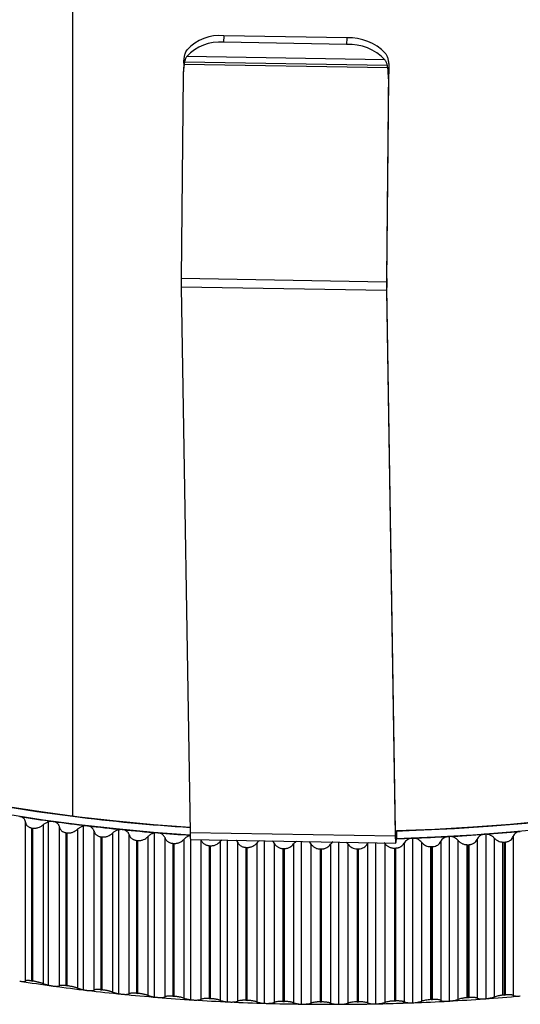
# Paper-space layout '_Dimétrica' of a CAD drawing. Header units: millimetres. Extents: x -40.5 to 42.3, y -20.2 to 56.9.
# Tile 4 of 8: x -15.1 to 9.2, y -20.2 to 27.7. Entities that reach past the tile are written whole.
import ezdxf

# ---------------------------------------------------------------- set-up
doc = ezdxf.new("R2010")
doc.units = ezdxf.units.MM

psp = doc.layouts.new('_Dimétrica')

# ---------------------------------------------------------------- linework, layer by layer
at = {"color": 7, "linetype": 'Continuous', "lineweight": 25}
for p, q in [((-12.551, -11.069), (-12.551, 30.308)), ((-5.189, 26.94), (-5.206, 26.619)), ((0.804, 26.839), (-5.189, 26.94)), ((0.787, 26.518), (-5.206, 26.619)), ((0.787, 26.518), (0.804, 26.839)), ((2.651, 25.769), (-7.002, 25.932)), ((-7.14, 25.658), (-7.165, 25.181)), ((2.787, 25.373), (-7.129, 25.54)), ((2.768, 25.487), (-7.109, 25.653)), ((-7.17, 25.015), (-7.268, 15.129)), ((2.74, 15.111), (2.841, 25.299)), ((2.841, 25.299), (2.817, 24.846)), ((2.817, 24.846), (2.719, 14.961)), ((-7.268, 15.129), (2.719, 14.961)), ((2.74, 15.111), (2.739, 14.922)), ((2.72, 14.534), (-7.267, 14.703)), ((-7.267, 14.703), (-6.836, -11.859)), ((2.72, 14.534), (3.151, -12.028)), ((3.171, -11.8), (2.741, 14.685)), ((-14.848, -19.09), (-14.848, -11.356)), ((-13.991, -11.482), (-13.991, -19.216)), ((-13.74, -11.343), (-13.74, -19.29)), ((-14.553, -11.636), (-14.493, -11.645)), ((-14.553, -11.636), (-14.553, -19.084)), ((-14.493, -19.093), (-14.493, -11.645)), ((-13.196, -19.325), (-13.196, -11.591)), ((-12.88, -11.866), (-12.819, -11.873)), ((-12.88, -11.866), (-12.88, -19.314)), ((-12.819, -19.322), (-12.819, -11.873)), ((-12.321, -11.703), (-12.321, -19.437)), ((-12.05, -11.552), (-12.05, -19.512)), ((-11.51, -19.532), (-11.51, -11.798)), ((-10.619, -11.895), (-10.619, -19.629)), ((-10.33, -11.733), (-10.33, -19.704)), ((-9.795, -19.711), (-9.795, -11.977)), ((-8.583, -11.886), (-8.583, -19.867)), ((-6.836, -11.859), (3.151, -12.028)), ((3.178, -11.949), (3.19, -11.949)), ((3.19, -11.949), (3.215, -11.785)), ((3.215, -11.785), (3.215, -12.162)), ((7.563, -11.942), (7.563, -19.952)), ((-11.175, -12.067), (-11.112, -12.074)), ((-11.175, -12.067), (-11.175, -19.515)), ((-11.112, -19.522), (-11.112, -12.074)), ((-9.441, -12.24), (-9.378, -12.246)), ((-9.441, -12.24), (-9.441, -19.688)), ((-9.378, -19.694), (-9.378, -12.246)), ((-8.89, -12.058), (-8.89, -19.792)), ((-8.055, -19.86), (-8.055, -12.126)), ((-7.684, -12.383), (-7.62, -12.388)), ((-7.684, -12.383), (-7.684, -19.832)), ((-7.62, -19.836), (-7.62, -12.388)), ((-7.14, -12.193), (-7.14, -19.927)), ((-6.815, -12.196), (-6.815, -19.999)), ((-6.81, -12.203), (3.177, -12.372)), ((-6.295, -19.981), (-6.295, -12.247)), ((-5.289, -12.229), (-5.371, -12.298)), ((-5.371, -12.298), (-5.371, -20.032)), ((-5.03, -12.233), (-5.03, -20.102)), ((-4.519, -20.071), (-4.519, -12.337)), ((-3.588, -12.373), (-3.588, -20.107)), ((-3.232, -12.263), (-3.232, -20.173)), ((-2.732, -20.132), (-2.732, -12.398)), ((-1.797, -12.418), (-1.797, -20.152)), ((-1.427, -12.294), (-1.427, -20.214)), ((-0.937, -20.163), (-0.937, -12.429)), ((0, -12.433), (0, -20.167)), ((0.383, -12.324), (0.383, -20.223)), ((0.859, -12.429), (0.765, -12.331)), ((0.859, -20.163), (0.859, -12.429)), ((1.796, -12.418), (1.796, -20.152)), ((2.191, -12.355), (2.191, -20.202)), ((2.654, -12.4), (2.618, -12.362)), ((2.654, -20.134), (2.654, -12.4)), ((3.19, -12.326), (3.215, -12.162)), ((3.215, -12.162), (3.987, -12.136)), ((3.587, -12.373), (3.587, -20.107)), ((3.993, -12.135), (3.993, -20.149)), ((4.442, -20.075), (4.442, -12.341)), ((5.37, -12.298), (5.37, -20.032)), ((5.785, -12.053), (5.785, -20.066)), ((6.218, -19.985), (6.218, -12.251)), ((6.651, -19.902), (6.651, -12.452)), ((6.694, -12.451), (6.758, -12.447)), ((6.694, -12.451), (6.694, -19.899)), ((6.758, -19.895), (6.758, -12.447)), ((7.139, -12.193), (7.139, -19.927)), ((7.979, -19.866), (7.979, -12.132)), ((8.395, -19.778), (8.395, -12.325)), ((8.463, -12.324), (8.526, -12.319)), ((8.463, -12.324), (8.463, -19.772)), ((8.526, -19.767), (8.526, -12.319)), ((8.89, -12.059), (8.89, -19.793)), ((-5.907, -12.497), (-5.842, -12.501)), ((-5.907, -12.497), (-5.907, -19.946)), ((-5.842, -19.949), (-5.842, -12.501)), ((-4.115, -12.581), (-4.05, -12.584)), ((-4.115, -12.581), (-4.115, -20.03)), ((-4.05, -20.032), (-4.05, -12.584)), ((-2.313, -12.635), (-2.248, -12.637)), ((-2.313, -12.635), (-2.313, -20.083)), ((-2.248, -20.085), (-2.248, -12.637)), ((-0.505, -12.659), (-0.44, -12.659)), ((-0.505, -12.659), (-0.505, -20.107)), ((-0.44, -20.107), (-0.44, -12.659)), ((1.304, -12.652), (1.37, -12.651)), ((1.304, -12.652), (1.304, -20.1)), ((1.37, -20.099), (1.37, -12.651)), ((3.11, -12.615), (3.175, -12.613)), ((3.11, -12.615), (3.11, -20.063)), ((3.175, -20.061), (3.175, -12.613)), ((4.89, -19.997), (4.89, -12.548)), ((4.908, -12.548), (4.973, -12.545)), ((4.908, -12.548), (4.908, -19.996)), ((4.973, -19.993), (4.973, -12.545)), ((-14.553, -19.084), (-14.493, -19.093)), ((-12.88, -19.314), (-12.819, -19.322)), ((-11.175, -19.515), (-11.112, -19.522)), ((-9.441, -19.688), (-9.378, -19.694)), ((-7.684, -19.832), (-7.62, -19.836)), ((-5.907, -19.946), (-5.842, -19.949)), ((-4.115, -20.03), (-4.05, -20.032)), ((-2.313, -20.083), (-2.248, -20.085)), ((-0.505, -20.107), (-0.44, -20.107)), ((1.304, -20.1), (1.37, -20.099)), ((3.11, -20.063), (3.175, -20.061)), ((3.543, -20.165), (3.571, -20.1)), ((4.908, -19.996), (4.973, -19.993)), ((6.694, -19.899), (6.758, -19.895)), ((8.463, -19.772), (8.526, -19.767)), ((3.543, -20.165), (3.987, -20.149))]:
    psp.add_line(p, q, dxfattribs=at)
at = {"color": 7, "linetype": 'Continuous', "lineweight": 25, "flags": 128}
for points in [[(-35.5, 0), (-35.474, -0.449), (-35.352, -1.078), (-35.13, -1.704), (-34.808, -2.325), (-34.388, -2.939), (-33.87, -3.545), (-33.256, -4.141), (-32.548, -4.725), (-31.747, -5.295), (-30.857, -5.851), (-29.879, -6.39), (-28.816, -6.911), (-27.672, -7.413), (-26.449, -7.893), (-25.151, -8.351), (-23.782, -8.785), (-22.346, -9.195), (-20.846, -9.578), (-19.287, -9.935), (-17.673, -10.263), (-16.01, -10.562), (-14.301, -10.831), (-12.551, -11.069)], [(-6.84, -11.612), (-8.618, -11.479), (-10.44, -11.31), (-12.233, -11.109), (-13.99, -10.876), (-15.708, -10.612)], [(-6.833, -11.989), (-8.618, -11.856), (-10.44, -11.687), (-12.233, -11.486), (-13.99, -11.253), (-15.708, -10.989)], [(3.171, -11.786), (4.174, -11.751), (6.045, -11.661), (7.898, -11.537), (9.729, -11.38)], [(10.575, -11.296), (8.767, -11.467), (6.934, -11.605), (5.082, -11.711), (3.215, -11.785)], [(3.19, -11.949), (3.187, -11.966), (3.184, -11.972), (3.181, -11.967), (3.178, -11.952), (3.176, -11.927), (3.174, -11.893), (3.172, -11.85), (3.171, -11.8)], [(10.575, -11.673), (8.767, -11.844), (6.934, -11.983), (5.082, -12.089), (3.215, -12.162)], [(3.151, -12.028), (3.154, -12.128), (3.157, -12.214), (3.161, -12.283), (3.166, -12.333), (3.171, -12.363), (3.178, -12.372), (3.184, -12.359), (3.19, -12.326)]]:
    psp.add_lwpolyline(points, dxfattribs=at)
at = {"color": 7, "linetype": 'Continuous', "lineweight": 25}
for centre, radius, start, end in [((-5.396, 24.789), 2.161, 84.4849, 137.3572), ((-5.413, 24.469), 2.161, 84.4849, 137.3572), ((0.888, 24.075), 2.446, 43.866, 92.3739), ((0.905, 24.395), 2.446, 43.866, 92.3739), ((9.32, 14.948), 16.589, 179.3753, 180.8475), ((19.308, 14.78), 16.589, 179.3753, 180.8475), ((17.435, 14.914), 14.696, 179.9715, 180.8951), ((-2.07, 72.133), 84.233, 261.07849, 262.20095), ((-1.433, 76.773), 88.917, 262.20028, 263.28296), ((-0.587, 84.542), 96.357, 262.86755, 266.27942), ((-0.935, 80.999), 93.172, 263.28236, 264.33182), ((-0.562, 84.74), 96.932, 264.33127, 265.35341), ((-0.309, 87.844), 100.046, 265.35269, 266.26121), ((-5.526, -11.935), 1.312, 176.6889, 191.8001), ((0.205, 89.359), 101.565, 273.13209, 274.1229), ((0.414, 86.478), 98.676, 274.12241, 275.13248), ((0.081, 91.61), 103.819, 272.15613, 273.13255), ((-2.07, 64.119), 84.233, 261.07849, 262.20095), ((-1.433, 68.759), 88.917, 262.20028, 263.28296), ((-0.935, 72.985), 93.172, 263.28236, 264.33182), ((-0.562, 76.726), 96.932, 264.33127, 265.35341), ((-0.302, 79.917), 100.133, 265.3529, 266.35314), ((-0.136, 82.503), 102.724, 266.35266, 267.33601), ((-0.046, 84.438), 104.662, 267.33555, 268.30672), ((0.081, 83.596), 103.819, 272.15613, 273.13255), ((0.205, 81.345), 101.565, 273.13209, 274.1229), ((0.414, 78.464), 98.676, 274.12241, 275.13248), ((-0.008, 85.689), 105.913, 268.30629, 269.26979), ((0, 86.234), 106.458, 269.26936, 270.22957), ((0.001, 86.062), 106.287, 270.22915, 271.19039), ((0.017, 85.335), 105.559, 271.19038, 271.91464)]:
    psp.add_arc(centre, radius, start, end, dxfattribs=at)
for points, knots in [([(-7.129, 25.787), (-7.126, 25.812), (-7.12, 25.86), (-7.109, 25.928), (-7.095, 25.992), (-7.074, 26.072), (-7.04, 26.164), (-7.004, 26.223), (-6.986, 26.253)], [0, 0, 0, 0, 0.128677, 0.254653, 0.378093, 0.499174, 0.748242, 1, 1, 1, 1]), ([(-7.002, 25.932), (-7.012, 25.918), (-7.03, 25.89), (-7.054, 25.838), (-7.075, 25.782), (-7.094, 25.72), (-7.104, 25.676), (-7.109, 25.653)], [0, 0, 0, 0, 0.20344, 0.404794, 0.604423, 0.802698, 1, 1, 1, 1]), ([(2.668, 26.09), (2.682, 26.071), (2.709, 26.032), (2.744, 25.964), (2.773, 25.889), (2.797, 25.806), (2.816, 25.716), (2.824, 25.651), (2.828, 25.619)], [0, 0, 0, 0, 0.163543, 0.327728, 0.493017, 0.659867, 0.828719, 1, 1, 1, 1]), ([(-7.143, 25.598), (-7.141, 25.631), (-7.138, 25.696), (-7.132, 25.757), (-7.129, 25.787)], [0, 0, 0, 0, 0.5156768, 1, 1, 1, 1]), ([(-7.109, 25.653), (-7.113, 25.635), (-7.12, 25.598), (-7.126, 25.56), (-7.129, 25.54)], [0, 0, 0, 0, 0.492986, 1, 1, 1, 1]), ([(2.768, 25.487), (2.763, 25.509), (2.753, 25.554), (2.733, 25.616), (2.709, 25.673), (2.682, 25.726), (2.662, 25.755), (2.651, 25.769)], [0, 0, 0, 0, 0.1973016, 0.3955772, 0.595206, 0.7965596, 1, 1, 1, 1]), ([(-14.848, -11.356), (-14.851, -11.338), (-14.857, -11.304), (-14.876, -11.256), (-14.9, -11.214), (-14.943, -11.163), (-15.015, -11.11), (-15.094, -11.091), (-15.133, -11.081)], [0, 0, 0, 0, 0.136966, 0.265945, 0.387159, 0.500876, 0.756571, 1, 1, 1, 1]), ([(-14.848, -11.356), (-14.845, -11.374), (-14.84, -11.408), (-14.822, -11.455), (-14.796, -11.499), (-14.762, -11.538), (-14.721, -11.573), (-14.671, -11.602), (-14.615, -11.624), (-14.573, -11.632), (-14.553, -11.636)], [0, 0, 0, 0, 0.129351, 0.25442, 0.37715, 0.499598, 0.624418, 0.748827, 0.875523, 1, 1, 1, 1]), ([(-14.493, -11.645), (-14.479, -11.646), (-14.45, -11.65), (-14.406, -11.65), (-14.353, -11.646), (-14.292, -11.637), (-14.204, -11.612), (-14.096, -11.564), (-14.027, -11.51), (-13.991, -11.482)], [0, 0, 0, 0, 0.082854, 0.165928, 0.250145, 0.374251, 0.499638, 0.745109, 1, 1, 1, 1]), ([(-13.74, -11.343), (-13.761, -11.351), (-13.805, -11.365), (-13.869, -11.396), (-13.933, -11.435), (-13.971, -11.466), (-13.991, -11.482)], [0, 0, 0, 0, 0.22576, 0.467248, 0.725143, 1, 1, 1, 1]), ([(-13.5, -11.321), (-13.519, -11.319), (-13.557, -11.316), (-13.617, -11.318), (-13.679, -11.327), (-13.72, -11.338), (-13.74, -11.343)], [0, 0, 0, 0, 0.24284, 0.489628, 0.741621, 1, 1, 1, 1]), ([(-13.196, -11.591), (-13.2, -11.573), (-13.208, -11.539), (-13.229, -11.492), (-13.257, -11.45), (-13.304, -11.4), (-13.38, -11.348), (-13.461, -11.33), (-13.5, -11.321)], [0, 0, 0, 0, 0.136966, 0.265945, 0.387159, 0.500876, 0.756571, 1, 1, 1, 1]), ([(-13.196, -11.591), (-13.192, -11.609), (-13.184, -11.643), (-13.163, -11.69), (-13.134, -11.733), (-13.098, -11.772), (-13.054, -11.806), (-13.002, -11.834), (-12.944, -11.855), (-12.901, -11.862), (-12.88, -11.866)], [0, 0, 0, 0, 0.129351, 0.25442, 0.37715, 0.499598, 0.624418, 0.748827, 0.875523, 1, 1, 1, 1]), ([(-12.819, -11.873), (-12.804, -11.875), (-12.775, -11.878), (-12.73, -11.877), (-12.677, -11.873), (-12.616, -11.862), (-12.528, -11.836), (-12.422, -11.787), (-12.355, -11.731), (-12.321, -11.703)], [0, 0, 0, 0, 0.082854, 0.165928, 0.250146, 0.374251, 0.499638, 0.745109, 1, 1, 1, 1]), ([(-12.05, -11.552), (-12.068, -11.558), (-12.106, -11.569), (-12.161, -11.594), (-12.216, -11.624), (-12.271, -11.66), (-12.304, -11.688), (-12.321, -11.703)], [0, 0, 0, 0, 0.178314, 0.367037, 0.566638, 0.777513, 1, 1, 1, 1]), ([(-11.834, -11.534), (-11.851, -11.532), (-11.886, -11.529), (-11.94, -11.531), (-11.995, -11.538), (-12.032, -11.548), (-12.05, -11.552)], [0, 0, 0, 0, 0.2442, 0.491588, 0.743194, 1, 1, 1, 1]), ([(-11.51, -11.798), (-11.515, -11.781), (-11.525, -11.746), (-11.55, -11.699), (-11.58, -11.658), (-11.63, -11.609), (-11.71, -11.558), (-11.793, -11.542), (-11.834, -11.534)], [0, 0, 0, 0, 0.136966, 0.265945, 0.387159, 0.500876, 0.756571, 1, 1, 1, 1]), ([(-11.51, -11.798), (-11.505, -11.816), (-11.495, -11.849), (-11.471, -11.896), (-11.44, -11.939), (-11.4, -11.977), (-11.354, -12.01), (-11.3, -12.037), (-11.24, -12.058), (-11.196, -12.064), (-11.175, -12.067)], [0, 0, 0, 0, 0.129351, 0.25442, 0.37715, 0.499598, 0.624418, 0.748827, 0.875523, 1, 1, 1, 1]), ([(-11.112, -12.074), (-11.098, -12.075), (-11.068, -12.078), (-11.023, -12.077), (-10.969, -12.071), (-10.908, -12.059), (-10.821, -12.031), (-10.717, -11.98), (-10.652, -11.924), (-10.619, -11.895)], [0, 0, 0, 0, 0.082854, 0.165928, 0.250146, 0.374251, 0.499638, 0.745109, 1, 1, 1, 1]), ([(-10.33, -11.733), (-10.349, -11.739), (-10.39, -11.75), (-10.45, -11.776), (-10.509, -11.808), (-10.567, -11.848), (-10.601, -11.879), (-10.619, -11.895)], [0, 0, 0, 0, 0.17739, 0.365542, 0.565046, 0.776393, 1, 1, 1, 1]), ([(-10.137, -11.718), (-10.158, -11.716), (-10.2, -11.714), (-10.265, -11.719), (-10.308, -11.728), (-10.33, -11.733)], [0, 0, 0, 0, 0.327749, 0.660443, 1, 1, 1, 1]), ([(-9.795, -11.977), (-9.801, -11.959), (-9.813, -11.925), (-9.841, -11.879), (-9.874, -11.838), (-9.927, -11.79), (-10.011, -11.74), (-10.096, -11.725), (-10.137, -11.718)], [0, 0, 0, 0, 0.136966, 0.265945, 0.387159, 0.500876, 0.756571, 1, 1, 1, 1]), ([(-9.795, -11.977), (-9.789, -11.994), (-9.777, -12.028), (-9.75, -12.074), (-9.716, -12.116), (-9.674, -12.154), (-9.625, -12.186), (-9.569, -12.212), (-9.507, -12.231), (-9.463, -12.237), (-9.441, -12.24)], [0, 0, 0, 0, 0.129351, 0.25442, 0.37715, 0.499598, 0.624418, 0.748827, 0.875523, 1, 1, 1, 1]), ([(-8.583, -11.886), (-8.604, -11.891), (-8.648, -11.903), (-8.712, -11.929), (-8.776, -11.964), (-8.837, -12.007), (-8.872, -12.041), (-8.89, -12.058)], [0, 0, 0, 0, 0.176603, 0.364236, 0.563627, 0.77538, 1, 1, 1, 1]), ([(-8.055, -12.126), (-8.062, -12.109), (-8.076, -12.075), (-8.107, -12.029), (-8.142, -11.989), (-8.199, -11.942), (-8.286, -11.893), (-8.373, -11.88), (-8.415, -11.873)], [0, 0, 0, 0, 0.136966, 0.265945, 0.387159, 0.500876, 0.756571, 1, 1, 1, 1]), ([(7.507, -11.943), (7.486, -11.945), (7.443, -11.95), (7.382, -11.967), (7.324, -11.991), (7.258, -12.031), (7.187, -12.096), (7.155, -12.159), (7.139, -12.193)], [0, 0, 0, 0, 0.120692, 0.24373, 0.369847, 0.499724, 0.734335, 1, 1, 1, 1]), ([(7.979, -12.132), (7.965, -12.118), (7.938, -12.091), (7.892, -12.055), (7.845, -12.024), (7.777, -11.988), (7.683, -11.953), (7.602, -11.945), (7.563, -11.942)], [0, 0, 0, 0, 0.136191, 0.26502, 0.386654, 0.501291, 0.757692, 1, 1, 1, 1]), ([(9.241, -11.803), (9.22, -11.805), (9.178, -11.811), (9.118, -11.828), (9.062, -11.854), (8.999, -11.895), (8.932, -11.961), (8.904, -12.025), (8.89, -12.059)], [0, 0, 0, 0, 0.120692, 0.24373, 0.369847, 0.499724, 0.734335, 1, 1, 1, 1]), ([(-9.378, -12.246), (-9.363, -12.247), (-9.333, -12.249), (-9.287, -12.247), (-9.234, -12.24), (-9.173, -12.227), (-9.086, -12.198), (-8.984, -12.145), (-8.922, -12.088), (-8.89, -12.058)], [0, 0, 0, 0, 0.082854, 0.165929, 0.250146, 0.374251, 0.499638, 0.745109, 1, 1, 1, 1]), ([(-8.055, -12.126), (-8.048, -12.143), (-8.034, -12.177), (-8.004, -12.223), (-7.967, -12.264), (-7.923, -12.301), (-7.872, -12.333), (-7.814, -12.358), (-7.751, -12.376), (-7.706, -12.381), (-7.684, -12.383)], [0, 0, 0, 0, 0.129351, 0.25442, 0.37715, 0.499598, 0.624418, 0.748826, 0.875523, 1, 1, 1, 1]), ([(-7.62, -12.388), (-7.605, -12.389), (-7.574, -12.39), (-7.528, -12.388), (-7.475, -12.38), (-7.414, -12.366), (-7.329, -12.336), (-7.229, -12.281), (-7.17, -12.223), (-7.14, -12.193)], [0, 0, 0, 0, 0.082854, 0.165929, 0.250146, 0.374252, 0.499638, 0.745109, 1, 1, 1, 1]), ([(-6.815, -12.009), (-6.834, -12.014), (-6.873, -12.023), (-6.93, -12.044), (-6.986, -12.071), (-7.041, -12.105), (-7.094, -12.145), (-7.124, -12.177), (-7.14, -12.193)], [0, 0, 0, 0, 0.145877, 0.29943, 0.461193, 0.631624, 0.811115, 1, 1, 1, 1]), ([(-6.295, -12.247), (-6.287, -12.264), (-6.271, -12.297), (-6.238, -12.342), (-6.199, -12.383), (-6.153, -12.419), (-6.099, -12.45), (-6.039, -12.474), (-5.975, -12.491), (-5.929, -12.495), (-5.907, -12.497)], [0, 0, 0, 0, 0.129351, 0.25442, 0.37715, 0.499598, 0.624418, 0.748826, 0.875523, 1, 1, 1, 1]), ([(-5.842, -12.501), (-5.827, -12.501), (-5.797, -12.502), (-5.75, -12.499), (-5.697, -12.491), (-5.637, -12.476), (-5.553, -12.443), (-5.456, -12.388), (-5.399, -12.328), (-5.371, -12.298)], [0, 0, 0, 0, 0.082855, 0.165929, 0.250146, 0.374252, 0.499638, 0.74511, 1, 1, 1, 1]), ([(-4.519, -12.337), (-4.536, -12.303), (-4.553, -12.268), (-4.585, -12.241), (-4.586, -12.241)], [0, 0, 0, 0, 0.988267, 1, 1, 1, 1]), ([(-4.519, -12.337), (-4.51, -12.354), (-4.492, -12.387), (-4.457, -12.432), (-4.415, -12.472), (-4.366, -12.507), (-4.311, -12.537), (-4.25, -12.56), (-4.184, -12.576), (-4.138, -12.58), (-4.115, -12.581)], [0, 0, 0, 0, 0.1293511, 0.2544196, 0.3771498, 0.4995976, 0.6244182, 0.7488264, 0.8755231, 1, 1, 1, 1]), ([(-4.05, -12.584), (-4.035, -12.584), (-4.004, -12.584), (-3.958, -12.58), (-3.905, -12.571), (-3.845, -12.555), (-3.763, -12.522), (-3.668, -12.464), (-3.615, -12.404), (-3.588, -12.373)], [0, 0, 0, 0, 0.082855, 0.165929, 0.250147, 0.374252, 0.499638, 0.745109, 1, 1, 1, 1]), ([(-3.464, -12.26), (-3.482, -12.272), (-3.531, -12.304), (-3.566, -12.346), (-3.588, -12.373)], [0, 0, 0, 0, 0.3763185, 1, 1, 1, 1]), ([(-2.732, -12.398), (-2.752, -12.365), (-2.781, -12.317), (-2.831, -12.281), (-2.845, -12.27)], [0, 0, 0, 0, 0.69874, 1, 1, 1, 1]), ([(-2.732, -12.398), (-2.722, -12.415), (-2.702, -12.447), (-2.664, -12.492), (-2.62, -12.531), (-2.569, -12.565), (-2.512, -12.594), (-2.449, -12.616), (-2.382, -12.631), (-2.336, -12.634), (-2.313, -12.635)], [0, 0, 0, 0, 0.129351, 0.25442, 0.37715, 0.499598, 0.624418, 0.748826, 0.875523, 1, 1, 1, 1]), ([(-2.248, -12.637), (-2.232, -12.637), (-2.202, -12.636), (-2.155, -12.631), (-2.103, -12.622), (-2.044, -12.605), (-1.963, -12.57), (-1.872, -12.511), (-1.822, -12.449), (-1.797, -12.418)], [0, 0, 0, 0, 0.082855, 0.165929, 0.250147, 0.374252, 0.499638, 0.745109, 1, 1, 1, 1]), ([(-1.66, -12.29), (-1.683, -12.305), (-1.737, -12.342), (-1.775, -12.39), (-1.797, -12.418)], [0, 0, 0, 0, 0.414256, 1, 1, 1, 1]), ([(-0.937, -12.429), (-0.96, -12.396), (-0.992, -12.347), (-1.045, -12.311), (-1.062, -12.3)], [0, 0, 0, 0, 0.682421, 1, 1, 1, 1]), ([(-0.937, -12.429), (-0.926, -12.445), (-0.905, -12.477), (-0.864, -12.521), (-0.818, -12.56), (-0.765, -12.593), (-0.706, -12.621), (-0.642, -12.642), (-0.575, -12.656), (-0.528, -12.658), (-0.505, -12.659)], [0, 0, 0, 0, 0.129351, 0.254419, 0.37715, 0.499597, 0.624418, 0.748826, 0.875523, 1, 1, 1, 1]), ([(-0.44, -12.659), (-0.424, -12.659), (-0.393, -12.658), (-0.348, -12.652), (-0.295, -12.642), (-0.238, -12.624), (-0.159, -12.587), (-0.071, -12.527), (-0.024, -12.465), (0, -12.433)], [0, 0, 0, 0, 0.082855, 0.165929, 0.250147, 0.374252, 0.499638, 0.745109, 1, 1, 1, 1]), ([(0.107, -12.32), (0.095, -12.329), (0.05, -12.361), (0.021, -12.403), (0, -12.433)], [0, 0, 0, 0, 0.278006, 1, 1, 1, 1]), ([(0.859, -12.429), (0.903, -12.494), (0.965, -12.55), (1.118, -12.63), (1.211, -12.653), (1.304, -12.652)], [0, 0, 0, 0, 0.5, 0.5, 1, 1, 1, 1]), ([(1.37, -12.651), (1.463, -12.65), (1.553, -12.625), (1.701, -12.541), (1.758, -12.483), (1.796, -12.418)], [0, 0, 0, 0, 0.5, 0.5, 1, 1, 1, 1]), ([(1.851, -12.349), (1.841, -12.358), (1.818, -12.379), (1.804, -12.404), (1.796, -12.418)], [0, 0, 0, 0, 0.4430462, 1, 1, 1, 1]), ([(2.654, -12.4), (2.667, -12.416), (2.691, -12.447), (2.737, -12.49), (2.788, -12.527), (2.844, -12.559), (2.906, -12.584), (2.972, -12.603), (3.041, -12.615), (3.087, -12.615), (3.11, -12.615)], [0, 0, 0, 0, 0.129351, 0.254419, 0.377149, 0.499597, 0.624418, 0.748826, 0.875523, 1, 1, 1, 1]), ([(3.175, -12.613), (3.191, -12.612), (3.221, -12.611), (3.266, -12.603), (3.317, -12.591), (3.372, -12.571), (3.447, -12.532), (3.528, -12.469), (3.567, -12.405), (3.587, -12.373)], [0, 0, 0, 0, 0.082855, 0.165929, 0.250147, 0.374252, 0.499638, 0.745109, 1, 1, 1, 1]), ([(3.987, -12.136), (3.965, -12.137), (3.922, -12.14), (3.858, -12.155), (3.797, -12.177), (3.725, -12.215), (3.647, -12.278), (3.608, -12.34), (3.587, -12.373)], [0, 0, 0, 0, 0.120692, 0.24373, 0.369847, 0.499724, 0.734335, 1, 1, 1, 1]), ([(4.442, -12.341), (4.393, -12.28), (4.328, -12.227), (4.174, -12.154), (4.084, -12.133), (3.993, -12.135)], [0, 0, 0, 0, 0.5, 0.5, 1, 1, 1, 1]), ([(4.442, -12.341), (4.49, -12.401), (4.555, -12.454), (4.71, -12.528), (4.8, -12.55), (4.89, -12.548)], [0, 0, 0, 0, 0.5, 0.5, 1, 1, 1, 1]), ([(4.973, -12.545), (5.066, -12.541), (5.152, -12.513), (5.289, -12.424), (5.34, -12.364), (5.37, -12.298)], [0, 0, 0, 0, 0.5, 0.5, 1, 1, 1, 1]), ([(5.754, -12.054), (5.664, -12.059), (5.581, -12.087), (5.448, -12.174), (5.399, -12.233), (5.37, -12.298)], [0, 0, 0, 0, 0.5, 0.5, 1, 1, 1, 1]), ([(6.218, -12.251), (6.204, -12.236), (6.177, -12.207), (6.13, -12.168), (6.082, -12.136), (6.011, -12.098), (5.912, -12.062), (5.827, -12.056), (5.785, -12.053)], [0, 0, 0, 0, 0.136577, 0.265506, 0.386977, 0.501219, 0.757304, 1, 1, 1, 1]), ([(6.218, -12.251), (6.231, -12.266), (6.257, -12.294), (6.303, -12.332), (6.352, -12.365), (6.405, -12.394), (6.463, -12.418), (6.524, -12.436), (6.587, -12.449), (6.63, -12.451), (6.651, -12.452)], [0, 0, 0, 0, 0.129054, 0.254349, 0.377513, 0.50026, 0.625288, 0.749457, 0.87577, 1, 1, 1, 1]), ([(6.758, -12.447), (6.773, -12.445), (6.803, -12.443), (6.847, -12.434), (6.896, -12.42), (6.948, -12.398), (7.018, -12.357), (7.091, -12.291), (7.123, -12.226), (7.139, -12.193)], [0, 0, 0, 0, 0.082855, 0.165929, 0.250147, 0.374252, 0.499638, 0.745109, 1, 1, 1, 1]), ([(7.979, -12.132), (7.997, -12.15), (8.031, -12.185), (8.093, -12.23), (8.173, -12.274), (8.275, -12.312), (8.355, -12.321), (8.395, -12.325)], [0, 0, 0, 0, 0.171089, 0.336856, 0.500855, 0.753789, 1, 1, 1, 1]), ([(8.526, -12.319), (8.541, -12.317), (8.571, -12.314), (8.614, -12.304), (8.662, -12.289), (8.712, -12.267), (8.779, -12.224), (8.848, -12.157), (8.875, -12.092), (8.89, -12.059)], [0, 0, 0, 0, 0.082855, 0.165929, 0.250146, 0.374251, 0.499638, 0.745109, 1, 1, 1, 1]), ([(-15.133, -19.095), (-15.113, -19.098), (-15.074, -19.104), (-15.021, -19.11), (-14.972, -19.113), (-14.92, -19.113), (-14.869, -19.108), (-14.855, -19.096), (-14.848, -19.09)], [0, 0, 0, 0, 0.120692, 0.24373, 0.369847, 0.499724, 0.734336, 1, 1, 1, 1]), ([(-14.553, -19.084), (-14.567, -19.082), (-14.594, -19.078), (-14.634, -19.074), (-14.676, -19.07), (-14.72, -19.067), (-14.776, -19.067), (-14.828, -19.073), (-14.841, -19.084), (-14.848, -19.09)], [0, 0, 0, 0, 0.082854, 0.165928, 0.250145, 0.374251, 0.499637, 0.745109, 1, 1, 1, 1]), ([(-13.991, -19.216), (-14.009, -19.21), (-14.043, -19.198), (-14.101, -19.18), (-14.161, -19.163), (-14.225, -19.146), (-14.291, -19.13), (-14.36, -19.116), (-14.428, -19.103), (-14.471, -19.096), (-14.493, -19.093)], [0, 0, 0, 0, 0.129351, 0.254419, 0.377149, 0.499597, 0.624418, 0.748826, 0.875523, 1, 1, 1, 1]), ([(-13.991, -19.216), (-13.971, -19.223), (-13.933, -19.237), (-13.869, -19.256), (-13.805, -19.274), (-13.761, -19.285), (-13.74, -19.29)], [0, 0, 0, 0, 0.274857, 0.532752, 0.77424, 1, 1, 1, 1]), ([(-13.74, -19.29), (-13.72, -19.295), (-13.679, -19.304), (-13.617, -19.316), (-13.557, -19.327), (-13.519, -19.333), (-13.5, -19.335)], [0, 0, 0, 0, 0.258379, 0.510372, 0.75716, 1, 1, 1, 1]), ([(-13.5, -19.335), (-13.48, -19.338), (-13.44, -19.343), (-13.385, -19.348), (-13.334, -19.35), (-13.278, -19.349), (-13.223, -19.343), (-13.205, -19.331), (-13.196, -19.325)], [0, 0, 0, 0, 0.1206916, 0.2437298, 0.3698472, 0.4997243, 0.7343355, 1, 1, 1, 1]), ([(-12.88, -19.314), (-12.894, -19.312), (-12.922, -19.309), (-12.963, -19.305), (-13.007, -19.302), (-13.053, -19.3), (-13.112, -19.301), (-13.169, -19.307), (-13.187, -19.319), (-13.196, -19.325)], [0, 0, 0, 0, 0.082854, 0.165928, 0.250145, 0.374251, 0.499637, 0.745109, 1, 1, 1, 1]), ([(-12.321, -19.437), (-12.337, -19.431), (-12.371, -19.419), (-12.427, -19.402), (-12.486, -19.386), (-12.549, -19.37), (-12.615, -19.356), (-12.684, -19.342), (-12.753, -19.331), (-12.797, -19.325), (-12.819, -19.322)], [0, 0, 0, 0, 0.129351, 0.254419, 0.377149, 0.499597, 0.624417, 0.748826, 0.875523, 1, 1, 1, 1]), ([(-12.321, -19.437), (-12.304, -19.443), (-12.271, -19.454), (-12.216, -19.47), (-12.161, -19.485), (-12.106, -19.499), (-12.068, -19.508), (-12.05, -19.512)], [0, 0, 0, 0, 0.222487, 0.433362, 0.632963, 0.821686, 1, 1, 1, 1]), ([(-12.05, -19.512), (-12.032, -19.515), (-11.995, -19.523), (-11.94, -19.533), (-11.886, -19.541), (-11.851, -19.545), (-11.834, -19.548)], [0, 0, 0, 0, 0.256806, 0.508412, 0.7558, 1, 1, 1, 1]), ([(-11.834, -19.548), (-11.813, -19.55), (-11.772, -19.554), (-11.715, -19.558), (-11.662, -19.559), (-11.603, -19.558), (-11.543, -19.55), (-11.521, -19.539), (-11.51, -19.532)], [0, 0, 0, 0, 0.120692, 0.24373, 0.369847, 0.499724, 0.734336, 1, 1, 1, 1]), ([(-11.175, -19.515), (-11.189, -19.514), (-11.218, -19.511), (-11.259, -19.508), (-11.305, -19.505), (-11.353, -19.504), (-11.415, -19.506), (-11.477, -19.514), (-11.499, -19.526), (-11.51, -19.532)], [0, 0, 0, 0, 0.082854, 0.165928, 0.250146, 0.374251, 0.499638, 0.745109, 1, 1, 1, 1]), ([(-10.619, -19.629), (-10.635, -19.623), (-10.667, -19.612), (-10.721, -19.596), (-10.78, -19.581), (-10.842, -19.566), (-10.908, -19.553), (-10.976, -19.541), (-11.045, -19.53), (-11.09, -19.525), (-11.112, -19.522)], [0, 0, 0, 0, 0.129351, 0.254419, 0.377149, 0.499596, 0.624417, 0.748826, 0.875523, 1, 1, 1, 1]), ([(-10.619, -19.629), (-10.601, -19.635), (-10.567, -19.647), (-10.509, -19.663), (-10.45, -19.679), (-10.39, -19.692), (-10.349, -19.7), (-10.33, -19.704)], [0, 0, 0, 0, 0.223607, 0.434954, 0.634458, 0.82261, 1, 1, 1, 1]), ([(-10.33, -19.704), (-10.308, -19.708), (-10.265, -19.716), (-10.2, -19.725), (-10.158, -19.729), (-10.137, -19.732)], [0, 0, 0, 0, 0.339557, 0.672251, 1, 1, 1, 1]), ([(-10.137, -19.732), (-10.116, -19.734), (-10.074, -19.737), (-10.016, -19.74), (-9.961, -19.741), (-9.898, -19.738), (-9.834, -19.73), (-9.808, -19.717), (-9.795, -19.711)], [0, 0, 0, 0, 0.120692, 0.24373, 0.369847, 0.499724, 0.734336, 1, 1, 1, 1]), ([(-9.441, -19.688), (-9.456, -19.687), (-9.485, -19.684), (-9.528, -19.682), (-9.575, -19.68), (-9.625, -19.68), (-9.689, -19.683), (-9.756, -19.692), (-9.782, -19.704), (-9.795, -19.711)], [0, 0, 0, 0, 0.082854, 0.165928, 0.250146, 0.374251, 0.499638, 0.745109, 1, 1, 1, 1]), ([(-8.89, -19.792), (-8.906, -19.787), (-8.936, -19.777), (-8.989, -19.761), (-9.046, -19.747), (-9.107, -19.734), (-9.172, -19.721), (-9.24, -19.71), (-9.31, -19.701), (-9.355, -19.696), (-9.378, -19.694)], [0, 0, 0, 0, 0.129351, 0.254419, 0.377149, 0.499596, 0.624417, 0.748826, 0.875523, 1, 1, 1, 1]), ([(-8.89, -19.792), (-8.875, -19.798), (-8.846, -19.808), (-8.795, -19.822), (-8.743, -19.835), (-8.69, -19.847), (-8.637, -19.858), (-8.601, -19.864), (-8.583, -19.867)], [0, 0, 0, 0, 0.188089, 0.367189, 0.537578, 0.699581, 0.853575, 1, 1, 1, 1]), ([(-8.583, -19.867), (-8.564, -19.87), (-8.527, -19.875), (-8.47, -19.882), (-8.433, -19.885), (-8.415, -19.887)], [0, 0, 0, 0, 0.338085, 0.670924, 1, 1, 1, 1]), ([(-8.415, -19.887), (-8.394, -19.889), (-8.351, -19.892), (-8.291, -19.893), (-8.234, -19.893), (-8.169, -19.889), (-8.1, -19.88), (-8.071, -19.867), (-8.055, -19.86)], [0, 0, 0, 0, 0.120692, 0.24373, 0.369847, 0.499724, 0.734335, 1, 1, 1, 1]), ([(-7.684, -19.832), (-7.698, -19.831), (-7.728, -19.829), (-7.772, -19.827), (-7.82, -19.826), (-7.872, -19.827), (-7.939, -19.831), (-8.01, -19.84), (-8.04, -19.854), (-8.055, -19.86)], [0, 0, 0, 0, 0.082854, 0.165929, 0.250146, 0.374251, 0.499638, 0.745109, 1, 1, 1, 1]), ([(-7.14, -19.927), (-7.154, -19.922), (-7.183, -19.912), (-7.234, -19.897), (-7.289, -19.884), (-7.349, -19.871), (-7.414, -19.86), (-7.482, -19.85), (-7.551, -19.842), (-7.597, -19.838), (-7.62, -19.836)], [0, 0, 0, 0, 0.129351, 0.254419, 0.377148, 0.499596, 0.624416, 0.748825, 0.875523, 1, 1, 1, 1]), ([(-7.14, -19.927), (-7.124, -19.932), (-7.094, -19.942), (-7.041, -19.957), (-6.986, -19.97), (-6.93, -19.981), (-6.873, -19.991), (-6.834, -19.997), (-6.815, -19.999)], [0, 0, 0, 0, 0.188885, 0.368376, 0.538807, 0.70057, 0.854123, 1, 1, 1, 1]), ([(-6.815, -19.999), (-6.791, -20.002), (-6.743, -20.008), (-6.695, -20.012), (-6.671, -20.014)], [0, 0, 0, 0, 0.5037, 1, 1, 1, 1]), ([(-6.671, -20.014), (-6.65, -20.015), (-6.607, -20.017), (-6.545, -20.018), (-6.487, -20.016), (-6.419, -20.012), (-6.346, -20.001), (-6.313, -19.988), (-6.295, -19.981)], [0, 0, 0, 0, 0.120692, 0.24373, 0.369847, 0.499724, 0.734335, 1, 1, 1, 1]), ([(-5.907, -19.946), (-5.922, -19.945), (-5.952, -19.943), (-5.996, -19.942), (-6.045, -19.942), (-6.099, -19.944), (-6.169, -19.949), (-6.244, -19.96), (-6.278, -19.974), (-6.295, -19.981)], [0, 0, 0, 0, 0.082854, 0.165929, 0.250146, 0.374251, 0.499638, 0.745109, 1, 1, 1, 1]), ([(-5.371, -20.032), (-5.385, -20.027), (-5.412, -20.017), (-5.461, -20.004), (-5.514, -19.991), (-5.573, -19.98), (-5.636, -19.969), (-5.704, -19.961), (-5.773, -19.954), (-5.819, -19.951), (-5.842, -19.949)], [0, 0, 0, 0, 0.12935, 0.254419, 0.377148, 0.499596, 0.624416, 0.748825, 0.875523, 1, 1, 1, 1]), ([(-5.371, -20.032), (-5.356, -20.037), (-5.327, -20.047), (-5.277, -20.06), (-5.213, -20.075), (-5.132, -20.09), (-5.063, -20.098), (-5.03, -20.102)], [0, 0, 0, 0, 0.178531, 0.345402, 0.500912, 0.758004, 1, 1, 1, 1]), ([(-4.911, -20.111), (-4.889, -20.111), (-4.846, -20.113), (-4.783, -20.113), (-4.723, -20.11), (-4.652, -20.104), (-4.575, -20.092), (-4.539, -20.079), (-4.519, -20.071)], [0, 0, 0, 0, 0.120692, 0.24373, 0.369847, 0.499724, 0.734335, 1, 1, 1, 1]), ([(-4.115, -20.03), (-4.13, -20.029), (-4.161, -20.028), (-4.205, -20.028), (-4.256, -20.029), (-4.31, -20.031), (-4.384, -20.037), (-4.463, -20.05), (-4.5, -20.064), (-4.519, -20.071)], [0, 0, 0, 0, 0.082854, 0.165929, 0.250146, 0.374251, 0.499638, 0.745109, 1, 1, 1, 1]), ([(-3.588, -20.107), (-3.601, -20.102), (-3.627, -20.093), (-3.674, -20.08), (-3.725, -20.069), (-3.783, -20.058), (-3.845, -20.049), (-3.911, -20.041), (-3.981, -20.035), (-4.027, -20.033), (-4.05, -20.032)], [0, 0, 0, 0, 0.129351, 0.254419, 0.377149, 0.499596, 0.624417, 0.748825, 0.875523, 1, 1, 1, 1]), ([(-3.588, -20.107), (-3.573, -20.112), (-3.545, -20.122), (-3.493, -20.135), (-3.427, -20.149), (-3.341, -20.163), (-3.268, -20.17), (-3.232, -20.173)], [0, 0, 0, 0, 0.1791136, 0.3460215, 0.5010724, 0.7579482, 1, 1, 1, 1]), ([(-3.138, -20.178), (-3.116, -20.178), (-3.073, -20.179), (-3.009, -20.178), (-2.947, -20.175), (-2.874, -20.168), (-2.794, -20.154), (-2.753, -20.14), (-2.732, -20.132)], [0, 0, 0, 0, 0.120692, 0.24373, 0.369847, 0.499724, 0.734335, 1, 1, 1, 1]), ([(-2.313, -20.083), (-2.328, -20.083), (-2.359, -20.083), (-2.404, -20.083), (-2.455, -20.085), (-2.511, -20.088), (-2.587, -20.096), (-2.67, -20.109), (-2.711, -20.124), (-2.732, -20.132)], [0, 0, 0, 0, 0.082855, 0.165929, 0.250146, 0.374251, 0.499638, 0.745109, 1, 1, 1, 1]), ([(-1.797, -20.152), (-1.809, -20.147), (-1.833, -20.139), (-1.877, -20.127), (-1.927, -20.116), (-1.983, -20.106), (-2.043, -20.098), (-2.109, -20.092), (-2.178, -20.087), (-2.225, -20.085), (-2.248, -20.085)], [0, 0, 0, 0, 0.129351, 0.254419, 0.377149, 0.499596, 0.624417, 0.748826, 0.875523, 1, 1, 1, 1]), ([(-0.505, -20.107), (-0.52, -20.107), (-0.551, -20.107), (-0.597, -20.108), (-0.649, -20.111), (-0.706, -20.115), (-0.783, -20.124), (-0.87, -20.139), (-0.915, -20.155), (-0.937, -20.163)], [0, 0, 0, 0, 0.082855, 0.165929, 0.250146, 0.374252, 0.499638, 0.745109, 1, 1, 1, 1]), ([(0, -20.167), (-0.012, -20.163), (-0.034, -20.154), (-0.076, -20.143), (-0.124, -20.133), (-0.178, -20.125), (-0.237, -20.117), (-0.302, -20.112), (-0.37, -20.108), (-0.416, -20.108), (-0.44, -20.107)], [0, 0, 0, 0, 0.129351, 0.254419, 0.377149, 0.499597, 0.624417, 0.748826, 0.875523, 1, 1, 1, 1]), ([(1.304, -20.1), (1.211, -20.101), (1.119, -20.109), (0.965, -20.131), (0.903, -20.146), (0.859, -20.163)], [0, 0, 0, 0, 0.5, 0.5, 1, 1, 1, 1]), ([(1.796, -20.152), (1.758, -20.136), (1.7, -20.122), (1.554, -20.103), (1.463, -20.098), (1.37, -20.099)], [0, 0, 0, 0, 0.5, 0.5, 1, 1, 1, 1]), ([(2.21, -20.201), (2.231, -20.201), (2.276, -20.199), (2.342, -20.195), (2.407, -20.188), (2.486, -20.177), (2.576, -20.16), (2.627, -20.143), (2.654, -20.134)], [0, 0, 0, 0, 0.120692, 0.24373, 0.369847, 0.499724, 0.734335, 1, 1, 1, 1]), ([(3.11, -20.063), (3.095, -20.064), (3.064, -20.065), (3.018, -20.068), (2.965, -20.072), (2.906, -20.078), (2.825, -20.09), (2.732, -20.108), (2.68, -20.125), (2.654, -20.134)], [0, 0, 0, 0, 0.0828546, 0.1659289, 0.2501466, 0.3742516, 0.4996378, 0.7451094, 1, 1, 1, 1]), ([(3.571, -20.1), (3.561, -20.097), (3.541, -20.09), (3.504, -20.081), (3.461, -20.074), (3.413, -20.068), (3.36, -20.064), (3.301, -20.061), (3.24, -20.06), (3.197, -20.061), (3.175, -20.061)], [0, 0, 0, 0, 0.128935, 0.253912, 0.376673, 0.499055, 0.623939, 0.748522, 0.875271, 1, 1, 1, 1]), ([(3.587, -20.107), (3.597, -20.111), (3.616, -20.118), (3.654, -20.128), (3.695, -20.136), (3.759, -20.145), (3.854, -20.152), (3.943, -20.15), (3.987, -20.149)], [0, 0, 0, 0, 0.136966, 0.265945, 0.387158, 0.500876, 0.756571, 1, 1, 1, 1]), ([(3.993, -20.149), (4.083, -20.146), (4.173, -20.136), (4.328, -20.109), (4.393, -20.092), (4.442, -20.075)], [0, 0, 0, 0, 0.5, 0.5, 1, 1, 1, 1]), ([(4.89, -19.997), (4.8, -20.002), (4.711, -20.012), (4.555, -20.04), (4.49, -20.057), (4.442, -20.075)], [0, 0, 0, 0, 0.5, 0.5, 1, 1, 1, 1]), ([(5.37, -20.032), (5.34, -20.017), (5.289, -20.005), (5.153, -19.991), (5.066, -19.989), (4.973, -19.993)], [0, 0, 0, 0, 0.5, 0.5, 1, 1, 1, 1]), ([(5.37, -20.032), (5.399, -20.046), (5.448, -20.058), (5.58, -20.071), (5.664, -20.073), (5.754, -20.068)], [0, 0, 0, 0, 0.5, 0.5, 1, 1, 1, 1]), ([(5.785, -20.066), (5.806, -20.064), (5.847, -20.061), (5.91, -20.054), (5.972, -20.045), (6.048, -20.032), (6.137, -20.012), (6.19, -19.994), (6.218, -19.985)], [0, 0, 0, 0, 0.120199, 0.243146, 0.369461, 0.499717, 0.734962, 1, 1, 1, 1]), ([(6.651, -19.902), (6.63, -19.904), (6.588, -19.908), (6.525, -19.915), (6.464, -19.925), (6.387, -19.939), (6.298, -19.959), (6.245, -19.976), (6.218, -19.985)], [0, 0, 0, 0, 0.123683, 0.246547, 0.371072, 0.499645, 0.745539, 1, 1, 1, 1]), ([(7.139, -19.927), (7.131, -19.923), (7.116, -19.916), (7.085, -19.907), (7.047, -19.9), (7.001, -19.895), (6.949, -19.892), (6.89, -19.89), (6.826, -19.891), (6.781, -19.894), (6.758, -19.895)], [0, 0, 0, 0, 0.129351, 0.254419, 0.37715, 0.499597, 0.624418, 0.748826, 0.875523, 1, 1, 1, 1]), ([(7.139, -19.927), (7.146, -19.931), (7.162, -19.938), (7.194, -19.946), (7.23, -19.953), (7.289, -19.96), (7.378, -19.964), (7.465, -19.959), (7.507, -19.957)], [0, 0, 0, 0, 0.136966, 0.265945, 0.387158, 0.500876, 0.756571, 1, 1, 1, 1]), ([(7.563, -19.952), (7.582, -19.95), (7.622, -19.946), (7.681, -19.937), (7.74, -19.928), (7.812, -19.914), (7.898, -19.893), (7.951, -19.875), (7.979, -19.866)], [0, 0, 0, 0, 0.119932, 0.242877, 0.369373, 0.499911, 0.735596, 1, 1, 1, 1]), ([(8.395, -19.778), (8.375, -19.781), (8.336, -19.785), (8.276, -19.794), (8.218, -19.804), (8.144, -19.819), (8.059, -19.84), (8.006, -19.857), (7.979, -19.866)], [0, 0, 0, 0, 0.1235316, 0.2465713, 0.3713123, 0.4998647, 0.7458976, 1, 1, 1, 1]), ([(8.89, -19.793), (8.883, -19.789), (8.87, -19.782), (8.842, -19.774), (8.806, -19.768), (8.763, -19.763), (8.713, -19.76), (8.656, -19.76), (8.593, -19.762), (8.549, -19.765), (8.526, -19.767)], [0, 0, 0, 0, 0.129351, 0.254419, 0.37715, 0.499597, 0.624418, 0.748826, 0.875523, 1, 1, 1, 1]), ([(8.89, -19.793), (8.896, -19.796), (8.909, -19.803), (8.939, -19.811), (8.973, -19.817), (9.028, -19.823), (9.114, -19.825), (9.199, -19.819), (9.241, -19.816)], [0, 0, 0, 0, 0.136966, 0.265945, 0.387159, 0.500876, 0.756571, 1, 1, 1, 1]), ([(-1.797, -20.152), (-1.786, -20.156), (-1.764, -20.163), (-1.726, -20.174), (-1.686, -20.183), (-1.626, -20.195), (-1.542, -20.206), (-1.464, -20.211), (-1.427, -20.214)], [0, 0, 0, 0, 0.135977, 0.264739, 0.386442, 0.501271, 0.757825, 1, 1, 1, 1]), ([(-1.358, -20.216), (-1.336, -20.216), (-1.292, -20.216), (-1.227, -20.213), (-1.164, -20.209), (-1.089, -20.201), (-1.005, -20.186), (-0.961, -20.171), (-0.937, -20.163)], [0, 0, 0, 0, 0.120692, 0.24373, 0.369847, 0.499724, 0.734335, 1, 1, 1, 1]), ([(0, -20.167), (0.01, -20.171), (0.031, -20.179), (0.069, -20.189), (0.11, -20.198), (0.172, -20.208), (0.261, -20.219), (0.343, -20.222), (0.383, -20.223)], [0, 0, 0, 0, 0.136392, 0.265277, 0.386834, 0.501275, 0.757519, 1, 1, 1, 1]), ([(0.427, -20.223), (0.518, -20.223), (0.607, -20.217), (0.757, -20.195), (0.817, -20.18), (0.859, -20.163)], [0, 0, 0, 0, 0.5, 0.5, 1, 1, 1, 1]), ([(1.796, -20.152), (1.831, -20.167), (1.884, -20.18), (2.02, -20.198), (2.103, -20.203), (2.191, -20.202)], [0, 0, 0, 0, 0.5, 0.5, 1, 1, 1, 1])]:
    psp.add_open_spline(points, degree=3, knots=knots, dxfattribs=at)
for points in [[(-7.129, 25.54), (-7.154, 25.368), (-7.168, 25.191), (-7.17, 25.015)], [(2.787, 25.373), (2.782, 25.412), (2.776, 25.45), (2.768, 25.487)], [(2.828, 25.619), (2.835, 25.558), (2.839, 25.494), (2.84, 25.429)], [(2.84, 25.429), (2.841, 25.386), (2.842, 25.343), (2.841, 25.299)], [(2.817, 24.846), (2.819, 25.022), (2.809, 25.199), (2.787, 25.373)], [(-8.415, -11.873), (-8.47, -11.869), (-8.528, -11.873), (-8.583, -11.886)], [(7.563, -11.942), (7.544, -11.941), (7.526, -11.942), (7.507, -11.943)], [(3.993, -12.135), (3.991, -12.135), (3.989, -12.136), (3.987, -12.136)], [(5.785, -12.053), (5.775, -12.053), (5.765, -12.053), (5.754, -12.054)], [(6.651, -12.452), (6.665, -12.452), (6.68, -12.452), (6.694, -12.451)], [(8.395, -12.325), (8.418, -12.326), (8.441, -12.325), (8.463, -12.324)], [(4.89, -12.548), (4.896, -12.548), (4.902, -12.548), (4.908, -12.548)], [(-5.03, -20.102), (-4.991, -20.106), (-4.951, -20.109), (-4.911, -20.111)], [(3.587, -20.107), (3.582, -20.104), (3.577, -20.102), (3.571, -20.1)], [(4.908, -19.996), (4.902, -19.996), (4.896, -19.997), (4.89, -19.997)], [(5.754, -20.068), (5.765, -20.067), (5.775, -20.067), (5.785, -20.066)], [(6.694, -19.899), (6.68, -19.9), (6.665, -19.901), (6.651, -19.902)], [(7.507, -19.957), (7.526, -19.955), (7.544, -19.954), (7.563, -19.952)], [(8.463, -19.772), (8.44, -19.774), (8.418, -19.776), (8.395, -19.778)], [(-3.232, -20.173), (-3.201, -20.175), (-3.17, -20.177), (-3.138, -20.178)], [(-1.427, -20.214), (-1.404, -20.215), (-1.381, -20.215), (-1.358, -20.216)], [(0.383, -20.223), (0.397, -20.223), (0.412, -20.224), (0.427, -20.223)], [(2.191, -20.202), (2.197, -20.202), (2.203, -20.202), (2.21, -20.201)], [(3.987, -20.149), (3.989, -20.149), (3.991, -20.149), (3.993, -20.149)]]:
    psp.add_open_spline(points, degree=3, dxfattribs=at)

doc.saveas('drawing.dxf')
